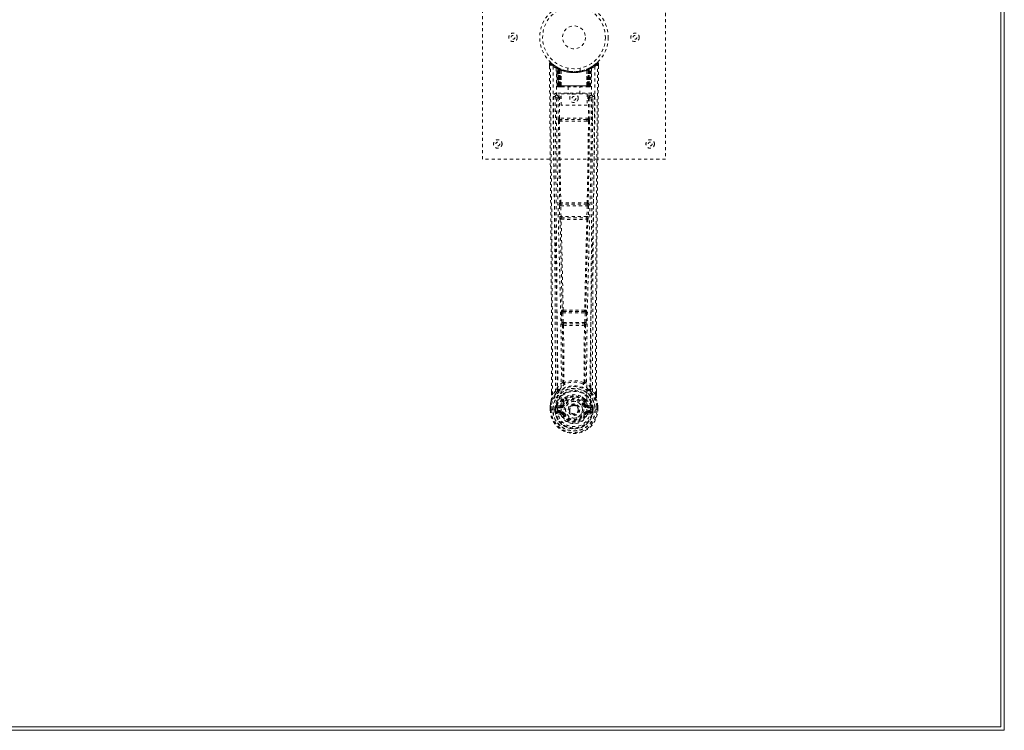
# Model space of a CAD drawing. Header units: inches. Extents: x 5 to 125, y 30 to 90.
# Tile 5 of 6: x 92 to 125, y 30 to 53. Entities that reach past the tile are written whole.
import ezdxf

# ---------------------------------------------------------------- set-up
doc = ezdxf.new("R2010")
doc.units = ezdxf.units.IN
doc.header["$MEASUREMENT"] = 0
doc.linetypes.add('SLD-Dashed', pattern=[0.075, 0.05, -0.025])
doc.linetypes.add('SLD-Solid', pattern=[0])

msp = doc.modelspace()

# ---------------------------------------------------------------- linework, layer by layer
at = {"color": 7, "linetype": 'SLD-Solid', "lineweight": 15}
for p, q in [((124.664, 89.57), (124.664, 30.07)), ((124.546, 30.188), (124.546, 89.452)), ((124.546, 89.452), (124.546, 30.188)), ((124.664, 30.07), (5.164, 30.07)), ((5.282, 30.188), (124.546, 30.188)), ((124.546, 30.188), (5.282, 30.188))]:
    msp.add_line(p, q, dxfattribs=at)
at = {"color": 7, "linetype": 'SLD-Dashed', "lineweight": 0}
for p, q in [((107.546, 48.82), (107.546, 56.82)), ((113.546, 56.82), (113.546, 48.82)), ((109.739, 51.961), (109.74, 51.877)), ((109.769, 51.962), (109.789, 51.984)), ((109.977, 51.846), (109.964, 51.854)), ((109.992, 51.822), (109.978, 51.83)), ((109.999, 51.224), (109.978, 51.83)), ((110.013, 51.224), (109.992, 51.822)), ((110.062, 51.802), (109.995, 51.836)), ((110.078, 51.776), (110.01, 51.811)), ((110.031, 51.224), (110.01, 51.811)), ((110.011, 51.814), (110.033, 51.22)), ((110.038, 51.781), (110.05, 51.807)), ((110.038, 51.781), (110.038, 51.224)), ((110.043, 51.779), (110.038, 51.781)), ((110.043, 51.779), (110.055, 51.805)), ((110.043, 51.224), (110.043, 51.779)), ((110.05, 51.807), (110.055, 51.805)), ((110.051, 51.775), (110.064, 51.801)), ((110.052, 51.224), (110.051, 51.775)), ((110.056, 51.773), (110.068, 51.799)), ((110.056, 51.773), (110.056, 51.224)), ((110.063, 51.801), (110.062, 51.802)), ((110.068, 51.799), (110.064, 51.801)), ((110.07, 51.766), (110.082, 51.792)), ((110.07, 51.766), (110.07, 51.224)), ((110.074, 51.764), (110.085, 51.791)), ((110.074, 51.224), (110.074, 51.764)), ((110.078, 51.776), (110.08, 51.775)), ((110.098, 51.224), (110.078, 51.776)), ((110.08, 51.775), (110.099, 51.224)), ((110.082, 51.792), (110.085, 51.791)), ((110.125, 51.746), (110.123, 51.747)), ((110.128, 51.222), (110.123, 51.747)), ((110.125, 51.746), (110.129, 51.224)), ((110.128, 51.772), (110.126, 51.774)), ((110.346, 51.809), (110.346, 51.712)), ((110.746, 51.712), (110.746, 51.809)), ((110.962, 51.224), (110.966, 51.746)), ((110.966, 51.774), (110.963, 51.772)), ((110.968, 51.747), (110.963, 51.222)), ((110.968, 51.747), (110.966, 51.746)), ((110.992, 51.224), (111.011, 51.775)), ((111.013, 51.776), (110.993, 51.224)), ((111.009, 51.792), (111.036, 51.805)), ((111.009, 51.792), (111.021, 51.766)), ((111.011, 51.775), (111.013, 51.776)), ((111.081, 51.811), (111.013, 51.776)), ((111.017, 51.764), (111.017, 51.224)), ((111.021, 51.224), (111.021, 51.766)), ((111.027, 51.801), (111.023, 51.799)), ((111.023, 51.799), (111.035, 51.773)), ((111.027, 51.801), (111.04, 51.775)), ((111.03, 51.802), (111.028, 51.801)), ((111.096, 51.836), (111.03, 51.802)), ((111.035, 51.224), (111.035, 51.773)), ((111.036, 51.805), (111.041, 51.807)), ((111.036, 51.805), (111.048, 51.779)), ((111.04, 51.775), (111.039, 51.224)), ((111.041, 51.807), (111.049, 51.811)), ((111.041, 51.807), (111.053, 51.781)), ((111.053, 51.781), (111.048, 51.779)), ((111.048, 51.779), (111.048, 51.224)), ((111.053, 51.224), (111.053, 51.781)), ((111.058, 51.22), (111.08, 51.814)), ((111.06, 51.224), (111.081, 51.811)), ((111.073, 51.805), (111.068, 51.806)), ((111.078, 51.224), (111.099, 51.822)), ((111.092, 51.224), (111.113, 51.83)), ((111.113, 51.83), (111.099, 51.822)), ((111.128, 51.854), (111.114, 51.846)), ((111.192, 51.896), (111.131, 51.859)), ((111.302, 51.984), (111.201, 51.903)), ((111.352, 51.962), (111.322, 51.962)), ((111.352, 51.876), (111.352, 51.961)), ((109.999, 51.224), (110.013, 51.224)), ((110.038, 51.224), (109.999, 51.224)), ((110.013, 51.224), (110.052, 51.224)), ((110.026, 51.196), (110.03, 51.195)), ((110.031, 51.224), (110.098, 51.224)), ((110.031, 51.195), (110.031, 51.195)), ((110.039, 51.195), (110.043, 51.195)), ((110.042, 51.195), (110.052, 51.195)), ((111.048, 51.224), (110.043, 51.224)), ((110.052, 51.195), (110.056, 51.195)), ((110.056, 51.224), (111.035, 51.224)), ((110.061, 51.195), (110.127, 51.195)), ((110.07, 51.224), (110.074, 51.224)), ((111.017, 51.224), (110.074, 51.224)), ((110.099, 51.224), (110.098, 51.224)), ((110.128, 51.222), (110.129, 51.224)), ((110.129, 51.224), (110.962, 51.224)), ((110.13, 51.195), (110.961, 51.195)), ((110.351, 51.195), (110.351, 50.962)), ((110.741, 50.962), (110.741, 51.195)), ((110.962, 51.224), (110.963, 51.222)), ((110.964, 51.195), (111.03, 51.195)), ((110.993, 51.224), (110.992, 51.224)), ((110.993, 51.224), (111.06, 51.224)), ((111.017, 51.224), (111.021, 51.224)), ((111.035, 51.195), (111.039, 51.195)), ((111.039, 51.224), (111.078, 51.224)), ((111.039, 51.195), (111.049, 51.195)), ((111.048, 51.195), (111.052, 51.195)), ((111.052, 51.195), (111.053, 51.197)), ((111.092, 51.224), (111.053, 51.224)), ((111.06, 51.195), (111.06, 51.195)), ((111.061, 51.195), (111.065, 51.196)), ((111.078, 51.224), (111.092, 51.224)), ((109.932, 50.898), (109.929, 50.88)), ((109.929, 50.888), (109.929, 50.878)), ((109.929, 50.878), (109.929, 50.877)), ((109.929, 50.877), (109.937, 50.063)), ((109.974, 50.986), (109.974, 50.926)), ((111.117, 50.986), (109.974, 50.986)), ((109.974, 50.926), (110.122, 50.926)), ((110.021, 50.823), (110.066, 50.824)), ((110.021, 50.823), (110.028, 50.163)), ((110.066, 50.868), (110.066, 50.824)), ((110.122, 50.868), (110.066, 50.868)), ((110.073, 50.164), (110.066, 50.824)), ((110.122, 50.824), (110.066, 50.824)), ((110.122, 50.962), (110.983, 50.962)), ((110.122, 50.596), (110.122, 50.962)), ((110.983, 50.962), (110.983, 50.596)), ((110.983, 50.926), (111.117, 50.926)), ((110.983, 50.868), (111.025, 50.868)), ((110.983, 50.824), (111.025, 50.824)), ((111.025, 50.824), (111.018, 50.164)), ((111.025, 50.868), (111.025, 50.824)), ((111.07, 50.823), (111.063, 50.163)), ((111.117, 50.926), (111.117, 50.986)), ((111.154, 50.063), (111.162, 50.877)), ((111.162, 50.88), (111.159, 50.898)), ((111.162, 50.878), (111.162, 50.888)), ((111.162, 50.876), (111.162, 50.878)), ((110.983, 50.596), (110.122, 50.596)), ((110.071, 50.073), (110.12, 50.073)), ((111.018, 50.164), (110.073, 50.164)), ((110.13, 50.119), (110.082, 50.119)), ((110.961, 50.119), (110.13, 50.119)), ((111.009, 50.119), (110.961, 50.119)), ((110.971, 50.073), (111.02, 50.073)), ((113.546, 48.82), (107.546, 48.82)), ((110.066, 47.292), (110.076, 46.939)), ((110.079, 47.384), (110.073, 47.382)), ((110.11, 47.293), (110.981, 47.293)), ((110.121, 46.941), (110.11, 47.293)), ((110.117, 47.338), (110.123, 47.341)), ((110.974, 47.338), (110.117, 47.338)), ((110.968, 47.341), (110.974, 47.338)), ((110.981, 47.293), (110.97, 46.941)), ((111.018, 47.382), (111.012, 47.384)), ((111.025, 47.292), (111.015, 46.939)), ((110.09, 46.849), (110.09, 46.849)), ((110.97, 46.941), (110.121, 46.941)), ((110.135, 46.896), (110.134, 46.896)), ((110.134, 46.896), (110.957, 46.896)), ((110.957, 46.896), (110.956, 46.896)), ((111.001, 46.849), (111.001, 46.849)), ((110.135, 43.77), (110.147, 43.461)), ((110.158, 43.863), (110.145, 43.859)), ((110.179, 43.771), (110.912, 43.771)), ((110.191, 43.463), (110.179, 43.771)), ((110.19, 43.816), (110.202, 43.82)), ((110.901, 43.816), (110.19, 43.816)), ((110.889, 43.82), (110.901, 43.816)), ((110.912, 43.771), (110.9, 43.463)), ((110.933, 43.863), (110.946, 43.859)), ((110.956, 43.77), (110.944, 43.461)), ((110.147, 43.461), (110.149, 43.427)), ((110.165, 43.371), (110.166, 43.371)), ((110.9, 43.463), (110.191, 43.463)), ((110.211, 43.417), (110.21, 43.418)), ((110.21, 43.418), (110.881, 43.418)), ((110.881, 43.418), (110.88, 43.417)), ((110.925, 43.371), (110.926, 43.371)), ((110.944, 43.461), (110.942, 43.427)), ((109.809, 41.088), (109.809, 41.177)), ((109.81, 41.178), (109.81, 41.089)), ((109.935, 41.205), (109.838, 41.09)), ((109.935, 41.205), (109.994, 41.317)), ((111.097, 41.317), (111.156, 41.205)), ((111.253, 41.09), (111.156, 41.205)), ((111.281, 41.089), (111.281, 41.191)), ((111.282, 41.088), (111.282, 41.19)), ((109.766, 40.71), (109.766, 40.706)), ((109.766, 40.589), (109.766, 40.706)), ((109.768, 40.706), (109.767, 40.588)), ((109.796, 40.706), (109.796, 40.59)), ((109.962, 40.709), (109.959, 40.705)), ((109.962, 40.709), (109.972, 40.72)), ((110.087, 40.741), (109.972, 40.72)), ((109.972, 40.72), (109.972, 40.72)), ((109.972, 40.72), (109.972, 40.72)), ((109.987, 40.687), (110.117, 40.712)), ((110.117, 40.712), (110.117, 40.687)), ((110.165, 40.741), (110.172, 40.753)), ((110.172, 40.753), (110.199, 40.742)), ((110.174, 40.901), (110.174, 40.879)), ((110.181, 40.929), (110.193, 40.947)), ((110.198, 40.897), (110.197, 40.874)), ((110.892, 40.742), (110.919, 40.753)), ((110.894, 40.874), (110.893, 40.897)), ((110.898, 40.947), (110.91, 40.929)), ((110.917, 40.901), (110.917, 40.879)), ((110.919, 40.753), (110.926, 40.742)), ((110.974, 40.712), (111.104, 40.687)), ((110.974, 40.712), (110.974, 40.687)), ((111.119, 40.72), (111.004, 40.741)), ((111.119, 40.72), (111.129, 40.709)), ((111.132, 40.705), (111.129, 40.709)), ((111.295, 40.59), (111.295, 40.706)), ((111.324, 40.588), (111.324, 40.706)), ((111.325, 40.706), (111.325, 40.71)), ((111.325, 40.589), (111.325, 40.706)), ((109.766, 40.589), (109.77, 40.589)), ((109.77, 40.589), (109.823, 40.589)), ((109.823, 40.589), (109.846, 40.589)), ((109.846, 40.589), (109.852, 40.589)), ((109.852, 40.589), (110.002, 40.589)), ((109.917, 40.663), (109.917, 40.663)), ((109.917, 40.59), (109.917, 40.663)), ((109.917, 40.59), (109.917, 40.59)), ((109.947, 40.662), (109.953, 40.681)), ((109.947, 40.661), (109.947, 40.59)), ((109.952, 40.59), (109.947, 40.59)), ((109.953, 40.681), (109.952, 40.668)), ((109.952, 40.668), (109.952, 40.59)), ((109.97, 40.469), (110.089, 40.445)), ((109.987, 40.687), (109.987, 40.657)), ((110.117, 40.687), (109.987, 40.687)), ((110.117, 40.657), (109.987, 40.657)), ((110, 40.535), (110, 40.505)), ((110, 40.535), (110.117, 40.535)), ((110.117, 40.485), (110, 40.505)), ((110, 40.505), (110.117, 40.505)), ((110.002, 40.589), (110.002, 40.589)), ((110.117, 40.657), (110.117, 40.687)), ((110.117, 40.535), (110.117, 40.505)), ((110.117, 40.485), (110.117, 40.505)), ((110.177, 40.441), (110.173, 40.449)), ((110.199, 40.45), (110.177, 40.441)), ((110.389, 40.596), (110.39, 40.611)), ((110.389, 40.587), (110.389, 40.596)), ((110.914, 40.441), (110.892, 40.45)), ((110.918, 40.449), (110.914, 40.441)), ((110.969, 40.418), (110.914, 40.441)), ((111.104, 40.687), (110.974, 40.687)), ((110.974, 40.657), (110.974, 40.687)), ((111.104, 40.657), (110.974, 40.657)), ((110.974, 40.535), (110.974, 40.505)), ((110.974, 40.535), (111.091, 40.535)), ((111.091, 40.505), (110.974, 40.485)), ((110.974, 40.485), (110.974, 40.505)), ((110.974, 40.505), (111.091, 40.505)), ((111.002, 40.445), (111.121, 40.469)), ((111.089, 40.589), (111.239, 40.589)), ((111.091, 40.505), (111.091, 40.535)), ((111.104, 40.657), (111.104, 40.687)), ((111.138, 40.681), (111.139, 40.668)), ((111.144, 40.662), (111.138, 40.681)), ((111.139, 40.668), (111.139, 40.59)), ((111.139, 40.59), (111.144, 40.59)), ((111.174, 40.663), (111.144, 40.661)), ((111.144, 40.59), (111.144, 40.661)), ((111.174, 40.663), (111.174, 40.662)), ((111.174, 40.662), (111.174, 40.59)), ((111.239, 40.589), (111.245, 40.589)), ((111.245, 40.589), (111.268, 40.589)), ((111.268, 40.589), (111.321, 40.589)), ((111.321, 40.589), (111.325, 40.589))]:
    msp.add_line(p, q, dxfattribs=at)
at = {"color": 7, "linetype": 'SLD-Dashed', "lineweight": 0, "flags": 128}
for points in [[(109.787, 51.982), (109.78, 51.985), (109.772, 51.988), (109.764, 51.988), (109.756, 51.987), (109.749, 51.983), (109.744, 51.978), (109.74, 51.972), (109.739, 51.964)], [(109.809, 41.177), (109.806, 43.806), (109.789, 46.524), (109.764, 49.243), (109.739, 51.962)], [(109.739, 51.962), (109.739, 51.961), (109.741, 51.961), (109.747, 51.962), (109.757, 51.962), (109.763, 51.962), (109.769, 51.962)], [(109.838, 41.09), (109.84, 41.828), (109.839, 42.608), (109.837, 43.431), (109.834, 44.297), (109.829, 45.093), (109.824, 45.923), (109.822, 46.114), (109.821, 46.306), (109.819, 46.5), (109.818, 46.633), (109.817, 46.763), (109.816, 46.898), (109.815, 47.04), (109.811, 47.493), (109.806, 47.998), (109.801, 48.553), (109.797, 48.905), (109.794, 49.277), (109.79, 49.679), (109.786, 50.055), (109.782, 50.546), (109.778, 50.982), (109.774, 51.363), (109.771, 51.69), (109.769, 51.962)], [(109.858, 51.868), (109.863, 50.277), (109.882, 48.688), (109.912, 47.102), (109.95, 45.519), (109.979, 44.279), (110.003, 43.043), (110.013, 41.813), (110.002, 40.589)], [(109.966, 51.812), (109.973, 50.226), (109.993, 48.641), (110.026, 47.059), (110.067, 45.48), (110.098, 44.243), (110.122, 43.01), (110.132, 41.781), (110.12, 40.56)], [(109.972, 51.847), (109.978, 51.836), (109.983, 51.822)], [(109.978, 51.836), (109.979, 51.83), (109.979, 51.829)], [(110.009, 51.819), (110.01, 51.813), (110.01, 51.811)], [(110.012, 51.827), (110.018, 51.824), (110.05, 51.807)], [(110.743, 51.712), (110.744, 51.713), (110.726, 51.71), (110.689, 51.704), (110.634, 51.698), (110.57, 51.695), (110.546, 51.695)], [(111.125, 51.812), (111.118, 50.226), (111.098, 48.641), (111.065, 47.059), (111.024, 45.48), (110.993, 44.243), (110.969, 43.01), (110.959, 41.781), (110.971, 40.559)], [(111.017, 51.764), (111.013, 51.774), (111.009, 51.783), (111.007, 51.789), (111.006, 51.791)], [(111.234, 51.868), (111.228, 50.277), (111.209, 48.688), (111.179, 47.102), (111.141, 45.519), (111.112, 44.279), (111.088, 43.043), (111.078, 41.813), (111.089, 40.589)], [(111.253, 41.09), (111.251, 41.903), (111.252, 42.752), (111.254, 43.636), (111.258, 44.438), (111.261, 44.956), (111.264, 45.498), (111.269, 46.064), (111.273, 46.627), (111.277, 47.115), (111.283, 47.762), (111.289, 48.451), (111.296, 49.18), (111.302, 49.856), (111.322, 51.962)], [(111.282, 41.19), (111.285, 43.806), (111.302, 46.523), (111.327, 49.244), (111.352, 51.962)], [(111.349, 51.961), (111.347, 51.969), (111.344, 51.977), (111.339, 51.983), (111.333, 51.988), (111.325, 51.991), (111.318, 51.991), (111.311, 51.99), (111.304, 51.986)], [(110.07, 51.224), (110.062, 51.224), (110.054, 51.224), (110.047, 51.224), (110.041, 51.224), (110.036, 51.224), (110.033, 51.224), (110.031, 51.224), (110.031, 51.224)], [(110.031, 51.224), (110.032, 51.217), (110.033, 51.215)], [(110.045, 51.195), (110.045, 51.195), (110.046, 51.195), (110.048, 51.196), (110.052, 51.197)], [(110.06, 51.195), (110.061, 51.195), (110.062, 51.195)], [(110.099, 51.224), (110.102, 51.214), (110.109, 51.205)], [(110.128, 51.222), (110.113, 51.209), (110.109, 51.205)], [(110.963, 51.222), (110.978, 51.209), (110.982, 51.205)], [(110.982, 51.205), (110.989, 51.214), (110.992, 51.224)], [(111.06, 51.224), (111.06, 51.224), (111.058, 51.224), (111.055, 51.224), (111.05, 51.224), (111.044, 51.224), (111.037, 51.224), (111.029, 51.224), (111.021, 51.224)], [(111.039, 51.197), (111.043, 51.196), (111.045, 51.195), (111.046, 51.195), (111.046, 51.195)], [(109.869, 50.88), (109.872, 50.504), (109.877, 50.075), (109.881, 49.605), (109.885, 49.18), (109.887, 48.958), (109.889, 48.735), (109.892, 48.513), (109.894, 48.26), (109.897, 48.005), (109.899, 47.758), (109.904, 47.254), (109.908, 46.787), (109.912, 46.355), (109.915, 45.932), (109.919, 45.442), (109.925, 44.601), (109.93, 43.753), (109.933, 42.875), (109.935, 42.021), (109.935, 41.205)], [(109.929, 50.88), (109.952, 50.852), (110.021, 50.823)], [(109.929, 50.88), (109.959, 47.692), (109.985, 44.504), (109.994, 41.317)], [(110.066, 50.868), (109.997, 50.897), (109.974, 50.926)], [(111.117, 50.926), (111.094, 50.897), (111.025, 50.868)], [(111.07, 50.823), (111.065, 50.823), (111.055, 50.823), (111.041, 50.823), (111.025, 50.824)], [(111.07, 50.823), (111.139, 50.852), (111.16, 50.877)], [(111.097, 41.317), (111.106, 44.504), (111.132, 47.692), (111.162, 50.88)], [(111.156, 41.205), (111.156, 41.945), (111.158, 42.717), (111.16, 43.52), (111.164, 44.286), (111.169, 45.062), (111.175, 45.838), (111.182, 46.594), (111.188, 47.319), (111.194, 47.994), (111.202, 48.751), (111.209, 49.461), (111.215, 50.158), (111.222, 50.88)], [(110.073, 50.164), (110.058, 50.163), (110.043, 50.163), (110.033, 50.163), (110.028, 50.163)], [(110.038, 50.075), (110.054, 48.729), (110.079, 47.384)], [(110.113, 47.382), (110.088, 48.727), (110.071, 50.073)], [(110.971, 50.073), (110.76, 50.073), (110.546, 50.072), (110.331, 50.073), (110.12, 50.073)], [(110.961, 50.119), (110.757, 50.119), (110.551, 50.119), (110.339, 50.119), (110.13, 50.119)], [(111.02, 50.073), (111.004, 48.727), (110.978, 47.382)], [(111.009, 50.119), (111.026, 50.116), (111.037, 50.108)], [(111.053, 50.075), (111.037, 48.729), (111.012, 47.384)], [(111.063, 50.163), (111.058, 50.163), (111.048, 50.163), (111.034, 50.163), (111.018, 50.164)], [(110.11, 47.293), (110.102, 47.293), (110.094, 47.293), (110.087, 47.293), (110.08, 47.292), (110.075, 47.292), (110.07, 47.292), (110.067, 47.292), (110.066, 47.292)], [(111.025, 47.292), (111.024, 47.292), (111.021, 47.292), (111.016, 47.292), (111.011, 47.292), (111.004, 47.293), (110.997, 47.293), (110.989, 47.293), (110.981, 47.293)], [(110.121, 46.941), (110.113, 46.94), (110.105, 46.94), (110.098, 46.94), (110.091, 46.94), (110.086, 46.94), (110.081, 46.939), (110.078, 46.939), (110.076, 46.939)], [(110.076, 46.939), (110.078, 46.906), (110.078, 46.904)], [(110.09, 46.849), (110.125, 45.354), (110.158, 43.863)], [(110.194, 43.859), (110.16, 45.35), (110.124, 46.847)], [(110.967, 46.847), (110.931, 45.35), (110.898, 43.859)], [(111.001, 46.849), (110.966, 45.354), (110.933, 43.863)], [(111.015, 46.939), (111.013, 46.939), (111.01, 46.939), (111.005, 46.94), (111, 46.94), (110.993, 46.94), (110.986, 46.94), (110.978, 46.94), (110.97, 46.941)], [(110.996, 46.869), (110.998, 46.867), (111.001, 46.849)], [(111.015, 46.939), (111.013, 46.906), (111.013, 46.904)], [(110.179, 43.771), (110.171, 43.771), (110.164, 43.771), (110.157, 43.77), (110.15, 43.77), (110.145, 43.77), (110.14, 43.77), (110.137, 43.77), (110.135, 43.77)], [(110.179, 43.771), (110.179, 43.78), (110.179, 43.788), (110.181, 43.802), (110.185, 43.812), (110.19, 43.816)], [(110.901, 43.816), (110.906, 43.812), (110.91, 43.802), (110.912, 43.788), (110.912, 43.78), (110.912, 43.771)], [(110.956, 43.77), (110.954, 43.77), (110.951, 43.77), (110.946, 43.77), (110.941, 43.77), (110.934, 43.77), (110.927, 43.771), (110.92, 43.771), (110.912, 43.771)], [(110.191, 43.463), (110.184, 43.462), (110.176, 43.462), (110.169, 43.462), (110.162, 43.461), (110.157, 43.461), (110.152, 43.461), (110.149, 43.461), (110.147, 43.461)], [(110.166, 43.371), (110.177, 42.439), (110.178, 41.51)], [(110.202, 43.366), (110.213, 42.433), (110.214, 41.503)], [(110.877, 41.503), (110.878, 42.433), (110.889, 43.366)], [(110.9, 43.463), (110.899, 43.454), (110.897, 43.445), (110.893, 43.431), (110.887, 43.422), (110.884, 43.419), (110.882, 43.418), (110.881, 43.418)], [(110.944, 43.461), (110.939, 43.461), (110.929, 43.461), (110.915, 43.462), (110.9, 43.463)], [(110.925, 43.371), (110.914, 42.439), (110.913, 41.51)], [(110.176, 41.501), (110.078, 41.415), (109.994, 41.317)], [(110.176, 41.501), (110.178, 41.491), (110.182, 41.482), (110.188, 41.476), (110.196, 41.473), (110.204, 41.473), (110.212, 41.477), (110.219, 41.483), (110.224, 41.492)], [(110.214, 41.503), (110.214, 41.501), (110.215, 41.499), (110.217, 41.496), (110.224, 41.492)], [(110.867, 41.492), (110.874, 41.496), (110.876, 41.499), (110.877, 41.501), (110.877, 41.503)], [(110.867, 41.492), (110.872, 41.483), (110.879, 41.477), (110.887, 41.473), (110.895, 41.473), (110.903, 41.476), (110.909, 41.482), (110.913, 41.491), (110.915, 41.501)], [(111.097, 41.317), (111.013, 41.415), (110.915, 41.501)], [(109.977, 41.165), (109.876, 41.041), (109.797, 40.887)], [(109.838, 41.09), (109.833, 41.09), (109.826, 41.089), (109.821, 41.089), (109.816, 41.089), (109.812, 41.089), (109.809, 41.089), (109.809, 41.088), (109.809, 41.088)], [(110.087, 41.268), (110.082, 41.262), (110.072, 41.253)], [(110.318, 41.033), (110.268, 41.006), (110.193, 40.947)], [(110.898, 40.947), (110.823, 41.006), (110.773, 41.033)], [(111.019, 41.253), (111.01, 41.262), (111.004, 41.268)], [(111.114, 41.165), (111.215, 41.041), (111.294, 40.887)], [(111.282, 41.088), (111.283, 41.088), (111.282, 41.089), (111.279, 41.089), (111.275, 41.089), (111.27, 41.089), (111.265, 41.089), (111.258, 41.09), (111.253, 41.09)], [(109.797, 40.887), (109.78, 40.808), (109.766, 40.71)], [(109.766, 40.706), (109.779, 40.801), (109.795, 40.876)], [(109.766, 40.71), (109.767, 40.71), (109.769, 40.71), (109.772, 40.709), (109.776, 40.709), (109.78, 40.708), (109.785, 40.707), (109.791, 40.706), (109.796, 40.706)], [(109.766, 40.706), (109.766, 40.706), (109.767, 40.706), (109.77, 40.706), (109.773, 40.706), (109.778, 40.706), (109.783, 40.706), (109.79, 40.706), (109.796, 40.706)], [(109.797, 40.887), (109.795, 40.881), (109.795, 40.876)], [(110.115, 40.764), (110.101, 40.747), (110.087, 40.741)], [(110.174, 40.879), (110.143, 40.829), (110.115, 40.764)], [(110.226, 40.73), (110.221, 40.732), (110.216, 40.734), (110.211, 40.736), (110.207, 40.738), (110.204, 40.739), (110.201, 40.741), (110.2, 40.741), (110.199, 40.742)], [(110.919, 40.753), (110.893, 40.814), (110.865, 40.861)], [(110.865, 40.73), (110.87, 40.732), (110.875, 40.734), (110.88, 40.736), (110.884, 40.738), (110.887, 40.739), (110.89, 40.741), (110.892, 40.741), (110.892, 40.742)], [(110.917, 40.879), (110.948, 40.828), (110.976, 40.764)], [(110.976, 40.764), (110.99, 40.747), (111.004, 40.741)], [(111.296, 40.876), (111.296, 40.881), (111.294, 40.887)], [(111.325, 40.71), (111.313, 40.798), (111.294, 40.887)], [(111.325, 40.71), (111.324, 40.71), (111.322, 40.71), (111.319, 40.709), (111.315, 40.709), (111.311, 40.708), (111.306, 40.707), (111.301, 40.706), (111.295, 40.706)], [(111.295, 40.706), (111.301, 40.706), (111.308, 40.706), (111.313, 40.706), (111.318, 40.706), (111.321, 40.706), (111.324, 40.706), (111.325, 40.706), (111.325, 40.706)], [(111.325, 40.706), (111.312, 40.801), (111.296, 40.876)], [(109.796, 40.59), (109.789, 40.59), (109.783, 40.59), (109.777, 40.59), (109.773, 40.589), (109.769, 40.589), (109.767, 40.589), (109.766, 40.589), (109.766, 40.589)], [(109.917, 40.663), (109.928, 40.662), (109.937, 40.662), (109.943, 40.661), (109.947, 40.661)], [(109.947, 40.59), (109.943, 40.59), (109.937, 40.59), (109.927, 40.59), (109.917, 40.59)], [(109.947, 40.661), (109.947, 40.661), (109.947, 40.662)], [(109.987, 40.657), (109.969, 40.66), (109.952, 40.668)], [(109.957, 40.517), (109.977, 40.53), (110, 40.535)], [(110.971, 40.559), (110.966, 40.482), (110.943, 40.406), (110.904, 40.336), (110.85, 40.275), (110.784, 40.226), (110.71, 40.189), (110.629, 40.167), (110.546, 40.159), (110.462, 40.167), (110.381, 40.189), (110.307, 40.226), (110.241, 40.275), (110.187, 40.336), (110.148, 40.406), (110.125, 40.482), (110.12, 40.559)], [(110.226, 40.462), (110.221, 40.46), (110.216, 40.458), (110.211, 40.456), (110.207, 40.454), (110.204, 40.453), (110.201, 40.451), (110.2, 40.451), (110.199, 40.45)], [(110.865, 40.462), (110.87, 40.46), (110.875, 40.458), (110.88, 40.456), (110.884, 40.454), (110.887, 40.453), (110.89, 40.451), (110.892, 40.451), (110.892, 40.45)], [(111.091, 40.535), (111.114, 40.53), (111.134, 40.517)], [(111.139, 40.668), (111.122, 40.66), (111.104, 40.657)], [(111.144, 40.662), (111.144, 40.661), (111.144, 40.661)], [(111.325, 40.589), (111.325, 40.589), (111.324, 40.589), (111.322, 40.589), (111.318, 40.589), (111.314, 40.59), (111.308, 40.59), (111.302, 40.59), (111.295, 40.59)]]:
    msp.add_lwpolyline(points, dxfattribs=at)
at = {"color": 7, "linetype": 'SLD-Dashed', "lineweight": 0}
for centre, radius in [((110.546, 52.82), 1.125), ((110.546, 52.82), 1.03), ((110.546, 52.82), 0.376), ((108.546, 52.82), 0.141), ((108.546, 52.82), 0.0625), ((112.546, 52.82), 0.14), ((112.546, 52.82), 0.0625), ((110.546, 50.82), 0.141), ((110.546, 50.82), 0.0625), ((108.046, 49.32), 0.14), ((113.046, 49.32), 0.14), ((108.046, 49.32), 0.0625), ((113.046, 49.32), 0.0625), ((110.546, 40.596), 0.7), ((110.546, 40.596), 0.69), ((110.546, 40.596), 0.623), ((110.546, 40.596), 0.32), ((110.546, 40.596), 0.275), ((110.546, 40.596), 0.188), ((110.546, 40.596), 0.157), ((110.546, 40.596), 0.142), ((110.546, 40.596), 0.139), ((110.546, 40.596), 0.138)]:
    msp.add_circle(centre, radius, dxfattribs=at)
for centre, radius, start, end in [((109.769, 51.962), 0.03, 47.8439, 180.5372), ((110.54, 52.855), 1.2, 228.1041, 235.3369), ((110.545, 52.82), 1.158, 227.8715, 312.1368), ((110.54, 52.813), 1.119, 227.8919, 235.3648), ((109.888, 51.868), 0.03, 55.924, 179.7423), ((110.531, 53.054), 1.364, 240.4153, 245.5492), ((110.547, 52.822), 1.129, 235.3476, 240.4694), ((109.948, 51.829), 0.03, 1.9738, 58.9368), ((110.543, 52.816), 1.122, 238.926, 239.8098), ((109.929, 51.793), 0.0707, 31.4602, 58.8912), ((110.007, 51.8), 0.0429, 114.1704, 162.9956), ((110.546, 52.852), 1.19, 240.8799, 299.1201), ((109.962, 51.821), 0.0299, 1.9107, 59.6985), ((110.46, 52.67), 0.955, 239.6153, 242.5313), ((110.556, 52.841), 1.153, 239.9245, 243.9597), ((110.536, 52.455), 0.838, 228.2623, 233.5242), ((110.546, 52.82), 1.128, 240.4733, 299.5267), ((110.521, 52.433), 0.809, 229.0864, 234.4602), ((109.981, 51.81), 0.0299, 1.8148, 60.7485), ((110.552, 52.833), 1.142, 240.8129, 245.678), ((109.98, 51.81), 0.03, 16.8667, 61.2518), ((110.519, 52.424), 0.797, 230.3145, 235.6682), ((110.546, 52.819), 1.155, 244.2143, 295.7857), ((110.546, 52.819), 1.155, 244.9105, 295.0895), ((110.049, 51.775), 0.0297, 1.4874, 64.4647), ((110.05, 51.774), 0.0297, 1.4806, 64.5523), ((110.546, 52.819), 1.155, 245.8865, 294.1135), ((110.501, 52.371), 0.73, 234.7479, 238.7752), ((110.096, 51.763), 0.0311, 328.3428, 19.6384), ((110.095, 51.763), 0.0345, 328.95, 15.1735), ((110.546, 52.783), 1.12, 247.9256, 292.0744), ((110.996, 51.763), 0.0345, 164.8376, 211.039), ((110.995, 51.763), 0.031, 160.2241, 211.6761), ((110.588, 52.373), 0.733, 301.2393, 305.2432), ((110.652, 52.591), 0.875, 293.5655, 295.4757), ((111.065, 51.698), 0.109, 91.2451, 120.4838), ((111.041, 51.774), 0.0297, 115.4477, 178.5194), ((111.042, 51.775), 0.0297, 115.5277, 178.5201), ((110.558, 52.442), 0.82, 304.4073, 309.61), ((110.571, 52.431), 0.807, 305.5345, 310.919), ((111.096, 51.679), 0.137, 89.4082, 113.5157), ((110.547, 52.465), 0.851, 306.5169, 311.6966), ((111.111, 51.81), 0.0299, 119.2588, 178.1935), ((110.689, 52.573), 0.842, 298.797, 300.3438), ((111.129, 51.821), 0.0299, 120.2906, 178.1002), ((110.546, 52.818), 1.126, 299.5236, 304.6623), ((111.084, 51.8), 0.0429, 17.0146, 65.8219), ((111.143, 51.829), 0.03, 121.0762, 178.0294), ((110.56, 53.054), 1.364, 294.4504, 299.5851), ((110.55, 52.814), 1.12, 304.6371, 312.1019), ((111.204, 51.868), 0.03, 0.2617, 124.0768), ((110.547, 52.86), 1.206, 304.6792, 311.8728), ((111.322, 51.962), 0.03, 359.4713, 132.1515), ((111.268, 51.933), 0.0621, 28.2397, 56.1688), ((110.029, 51.225), 0.03, 182.0013, 269.988), ((110.03, 51.225), 0.0305, 182.3548, 249.3723), ((110.043, 51.225), 0.03, 181.9918, 246.5565), ((110.043, 51.226), 0.0315, 237.9497, 270.6786), ((110.061, 51.225), 0.03, 181.9417, 269.931), ((110.059, 51.083), 0.115, 100.1057, 103.9577), ((110.868, 51.221), 0.83, 179.7693, 181.6169), ((110.451, 51.217), 0.408, 178.9987, 183.063), ((110.472, 51.217), 0.421, 179.0307, 182.9752), ((110.478, 51.217), 0.423, 179.04, 182.966), ((110.506, 51.217), 0.435, 179.0512, 182.8619), ((110.515, 51.217), 0.441, 179.0846, 182.847), ((110.127, 51.225), 0.0299, 181.7918, 269.8197), ((110.13, 51.221), 0.0265, 218.3619, 269.3894), ((110.961, 51.222), 0.0266, 270.8027, 321.446), ((110.964, 51.225), 0.0299, 270.1855, 358.203), ((110.575, 51.217), 0.443, 357.1787, 0.9268), ((110.578, 51.217), 0.443, 357.1693, 0.9176), ((111.025, 51.23), 0.0353, 261.8141, 350.6769), ((111.03, 51.225), 0.03, 270.06, 358.0763), ((110.613, 51.217), 0.423, 357.034, 0.96), ((110.204, 51.221), 0.836, 358.3995, 0.2344), ((110.638, 51.217), 0.41, 356.937, 0.9828), ((111.048, 51.226), 0.0314, 269.2906, 302.3888), ((111.031, 51.081), 0.117, 75.8666, 79.5805), ((111.049, 51.225), 0.03, 293.4837, 358.0369), ((111.062, 51.225), 0.03, 270.003, 357.9987), ((111.061, 51.225), 0.0305, 290.719, 357.6412), ((109.974, 50.881), 0.105, 89.9171, 180.6366), ((109.911, 48.02), 2.86, 89.64, 90.8418), ((109.974, 50.881), 0.045, 90.0193, 157.9932), ((110.066, 50.823), 0.0451, 90.4228, 180.361), ((111.025, 50.823), 0.0451, 359.6161, 89.5748), ((111.117, 50.881), 0.105, 359.3655, 90.0808), ((111.117, 50.881), 0.045, 22.0068, 89.9807), ((111.18, 48.005), 2.876, 89.1625, 90.358), ((110.317, 50.15), 0.289, 177.3567, 195.0212), ((110.084, 50.074), 0.0456, 91.9252, 179.0017), ((110.064, 50.331), 0.258, 264.2206, 271.5605), ((110.146, 50.08), 0.075, 148.0018, 184.8097), ((110.15, 50.156), 0.0773, 174.5387, 208.3778), ((110.184, 50.083), 0.0652, 146.4219, 189.4513), ((110.907, 50.083), 0.0652, 350.5383, 33.553), ((110.941, 50.156), 0.0773, 331.6182, 5.4641), ((110.945, 50.08), 0.0756, 355.3313, 31.8558), ((111.027, 50.331), 0.258, 268.4463, 275.776), ((111.015, 50.077), 0.0384, 357.0848, 55.3566), ((110.774, 50.15), 0.289, 344.9798, 2.6514), ((110.285, 47.319), 0.221, 163.6381, 187.1232), ((110.118, 47.383), 0.0451, 181.9441, 269.4434), ((110.124, 47.386), 0.0451, 181.9691, 269.4236), ((110.105, 47.517), 0.135, 258.8563, 273.2861), ((110.169, 47.307), 0.0601, 148.59, 193.1012), ((110.169, 47.375), 0.057, 172.6032, 216.4955), ((110.546, 11.248), 36.137, 89.3136, 90.6865), ((110.546, 14.317), 33.026, 89.2675, 90.7325), ((110.967, 47.386), 0.0451, 270.5772, 358.0316), ((110.922, 47.375), 0.0567, 323.3854, 7.5167), ((110.973, 47.383), 0.0451, 270.5566, 358.0559), ((110.922, 47.307), 0.0601, 346.9061, 31.4028), ((110.986, 47.518), 0.136, 266.7441, 281.1095), ((110.806, 47.319), 0.222, 352.885, 16.3537), ((110.196, 46.9), 0.118, 177.9795, 205.3641), ((110.135, 46.85), 0.0451, 90.638, 181.6254), ((110.135, 46.851), 0.0452, 90.6339, 181.6205), ((110.117, 46.97), 0.123, 257.6604, 273.6569), ((110.183, 46.935), 0.0626, 174.4859, 218.4564), ((110.193, 46.858), 0.0697, 146.9349, 189.0894), ((110.546, 80.42), 33.576, 269.2814, 270.7186), ((110.546, 80.244), 33.351, 269.2944, 270.7056), ((110.956, 46.852), 0.0433, 22.7761, 90.2182), ((110.898, 46.858), 0.0697, 350.9106, 33.0651), ((110.908, 46.935), 0.0626, 321.5465, 5.5112), ((110.956, 46.851), 0.0451, 358.3736, 89.3659), ((110.974, 46.971), 0.125, 266.4459, 282.2367), ((110.895, 46.9), 0.118, 334.628, 2.0255), ((110.298, 43.797), 0.165, 157.6378, 189.4018), ((110.19, 43.861), 0.0451, 182.4947, 269.1349), ((110.203, 43.866), 0.0451, 182.5976, 269.1083), ((110.187, 43.951), 0.092, 251.4674, 273.9893), ((110.254, 43.852), 0.0612, 173.912, 211.5579), ((110.545, 6.833), 37.028, 89.4553, 90.5445), ((110.546, 10.929), 32.893, 89.4021, 90.5979), ((110.888, 43.866), 0.0451, 270.8972, 357.3969), ((110.837, 43.852), 0.0607, 328.292, 6.2381), ((110.904, 43.951), 0.0918, 266.0197, 288.5483), ((110.901, 43.861), 0.0451, 270.859, 357.5174), ((110.793, 43.797), 0.165, 350.595, 22.3713), ((110.243, 43.423), 0.0934, 177.5477, 214.1199), ((110.211, 43.373), 0.0451, 91.0467, 182.1362), ((110.211, 43.372), 0.0451, 91.0502, 182.1473), ((110.196, 43.453), 0.088, 250.2487, 273.9522), ((110.25, 43.46), 0.0588, 177.8309, 226.6359), ((110.289, 43.378), 0.0873, 153.1949, 188.1834), ((110.545, 76.1), 32.736, 269.3991, 270.6007), ((110.546, 76.786), 33.37, 269.4251, 270.5749), ((110.88, 43.372), 0.0451, 357.8566, 88.9472), ((110.803, 43.378), 0.0872, 351.7989, 26.8127), ((110.88, 43.373), 0.0451, 357.8542, 88.9568), ((110.895, 43.454), 0.0889, 266.1783, 289.6225), ((110.848, 43.423), 0.0933, 325.8618, 2.4718), ((110.546, 40.596), 0.787, 8.3239, 171.6761), ((110.546, 40.596), 0.758, 8.3241, 171.6759), ((110.814, 40.759), 0.888, 129.1314, 144.9697), ((110.164, 41.509), 0.0143, 327.5648, 3.3169), ((110.236, 41.505), 0.0608, 183.6698, 286.544), ((110.21, 41.583), 0.0794, 246.0482, 272.5081), ((110.546, 40.582), 0.965, 70.5268, 109.4745), ((110.3, 41.51), 0.0786, 193.322, 233.745), ((110.546, 40.655), 0.844, 69.7727, 110.2273), ((110.855, 41.505), 0.0608, 253.456, 356.3302), ((110.791, 41.51), 0.0786, 306.255, 346.678), ((110.277, 40.759), 0.888, 35.03, 50.8689), ((110.881, 41.583), 0.0795, 267.4945, 293.9492), ((110.927, 41.509), 0.0143, 176.6831, 212.4352), ((108.608, 41.06), 1.202, 351.1847, 1.3427), ((106.212, 41.73), 3.682, 346.7651, 349.9866), ((110.546, 40.596), 0.632, 6.0642, 173.9358), ((110.398, 41.653), 0.644, 224.0915, 229.2575), ((110.546, 40.596), 0.602, 6.2697, 173.7303), ((111.525, 39.586), 2.211, 131.0633, 134.4259), ((110.055, 41.32), 0.0608, 182.3865, 301.9661), ((110.546, 40.585), 0.453, 39.7483, 140.2509), ((110.546, 40.559), 0.494, 46.9721, 133.0279), ((110.546, 40.614), 0.476, 61.4732, 118.5257), ((111.036, 41.32), 0.0608, 238.0284, 357.6214), ((109.573, 39.593), 2.202, 45.5672, 48.9436), ((110.694, 41.653), 0.644, 310.7383, 315.9093), ((114.876, 41.729), 3.68, 190.0121, 193.2362), ((112.484, 41.06), 1.202, 178.6564, 188.8137), ((110.067, 40.665), 0.115, 159.6773, 172.2864), ((109.987, 40.718), 0.0305, 203.8168, 270.9672), ((110.409, 40.506), 0.491, 116.1258, 155.5134), ((110.352, 40.5), 0.44, 113.936, 149.9011), ((110.117, 40.742), 0.0299, 180.9901, 268.9549), ((110.145, 40.769), 0.031, 190.1682, 328.1963), ((110.117, 40.776), 0.089, 270, 337.226), ((110.115, 40.768), 0.0565, 271.9647, 331.5541), ((110.117, 40.776), 0.119, 269.9968, 337.2288), ((110.611, 40.6), 0.465, 145.8355, 160.7969), ((110.218, 40.905), 0.0444, 147.4008, 184.9848), ((110.196, 40.947), 0.0507, 244.3346, 271.7404), ((110.204, 40.882), 0.0305, 185.6331, 316.0633), ((110.196, 40.925), 0.0504, 244.2272, 271.7462), ((110.233, 40.952), 0.0404, 187.2936, 232.7836), ((110.226, 40.898), 0.0371, 220.1796, 270.7154), ((110.23, 40.896), 0.0326, 132.1724, 178.358), ((110.546, 40.596), 0.376, 22.774, 157.226), ((110.546, 40.602), 0.411, 39.0116, 140.9884), ((110.546, 40.596), 0.346, 22.7744, 157.2256), ((110.546, 40.596), 0.275, 89.9993, 270.0007), ((110.546, 40.596), 0.157, 65.1542, 110.0596), ((110.546, 40.596), 0.275, 270.0003, 89.9997), ((110.887, 40.882), 0.0305, 223.93, 354.3735), ((110.865, 40.898), 0.0371, 269.2735, 319.8315), ((110.974, 40.776), 0.119, 202.7712, 270.0032), ((110.858, 40.952), 0.0404, 307.2358, 352.6871), ((110.861, 40.896), 0.0326, 1.6413, 47.8282), ((110.974, 40.776), 0.089, 202.774, 270), ((110.895, 40.947), 0.0506, 268.2569, 295.6791), ((110.895, 40.925), 0.0505, 268.2818, 295.7449), ((110.677, 40.501), 0.497, 24.8142, 63.6305), ((110.873, 40.905), 0.0445, 355.0319, 32.6722), ((110.739, 40.5), 0.439, 30.0691, 66.0859), ((110.946, 40.769), 0.031, 211.5967, 350.0472), ((110.976, 40.768), 0.0567, 208.2232, 267.9851), ((110.974, 40.742), 0.0299, 271.048, 359.0069), ((111.104, 40.718), 0.0305, 269.0393, 336.168), ((111.054, 40.673), 0.0843, 5.4111, 22.6253), ((111.295, 40.706), 0.03, 0.2178, 5.2738), ((110.546, 40.596), 0.78, 180, 359.4852), ((110.546, 40.596), 0.78, 180.5288, 359.4712), ((110.546, 40.596), 0.75, 180.4561, 359.5439), ((110.546, 40.596), 0.629, 180.5444, 359.4556), ((110.546, 40.596), 0.599, 180.5443, 359.4557), ((110.546, 40.596), 0.593, 180.5524, 187.6091), ((110.161, 40.545), 0.206, 187.6559, 201.6553), ((109.999, 40.475), 0.0299, 88.0576, 192.1002), ((110.121, 40.809), 0.249, 241.7073, 269.8599), ((110.546, 40.583), 0.543, 179.3661, 0.6339), ((110.118, 40.454), 0.0301, 91.4633, 197.6159), ((110.08, 40.401), 0.0455, 22.515, 78.6604), ((110.117, 40.416), 0.119, 22.7712, 90.0032), ((110.117, 40.416), 0.089, 22.774, 90), ((110.111, 40.413), 0.0714, 30.3157, 85.2478), ((110.697, 39.126), 1.415, 111.5725, 113.9761), ((110.546, 40.596), 0.459, 202.774, 337.226), ((110.546, 40.596), 0.4, 202.774, 337.226), ((110.546, 40.596), 0.376, 202.774, 337.226), ((110.546, 40.596), 0.346, 202.7744, 337.2256), ((110.974, 40.416), 0.119, 89.9968, 157.2288), ((110.974, 40.416), 0.089, 90, 157.226), ((110.98, 40.413), 0.0715, 94.7779, 149.7634), ((111.011, 40.401), 0.0455, 101.3567, 157.4599), ((110.972, 40.801), 0.242, 269.7376, 298.823), ((110.974, 40.454), 0.0301, 342.3484, 88.5723), ((111.092, 40.475), 0.0299, 347.8834, 91.9501), ((110.93, 40.545), 0.206, 338.3429, 352.3369), ((110.546, 40.596), 0.593, 352.3909, 359.4476), ((111.151, 39.716), 0.874, 88.4841, 90.427)]:
    msp.add_arc(centre, radius, start, end, dxfattribs=at)

doc.saveas('drawing.dxf')
